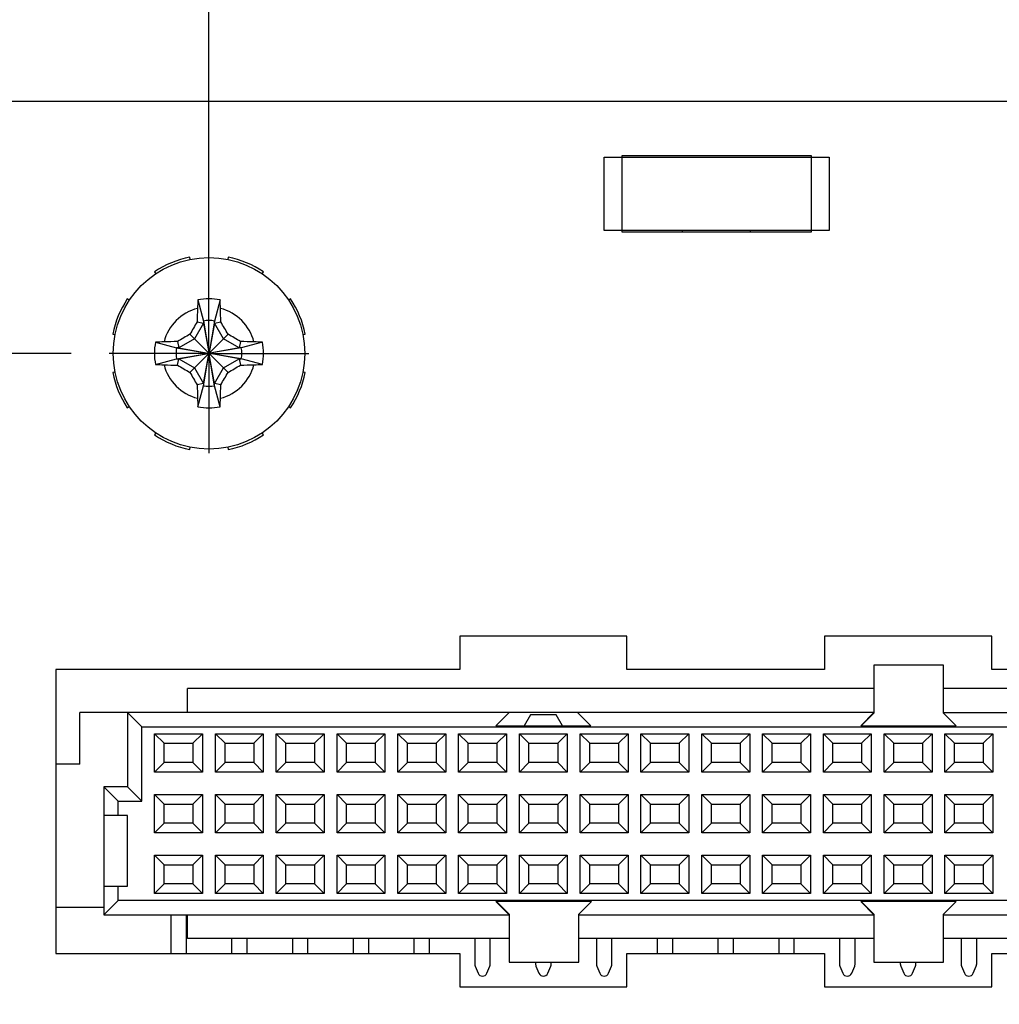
# Model space of a CAD drawing. Header units: inches. Extents: x 0 to 34, y 0 to 22.
# Tile 5 of 35: x 5.3 to 6.9, y 15.1 to 16.7. Entities that reach past the tile are written whole.
import ezdxf

# ---------------------------------------------------------------- set-up
doc = ezdxf.new("R2010")
doc.units = ezdxf.units.IN
doc.header["$LTSCALE"] = 1.87
doc.header["$MEASUREMENT"] = 0
doc.linetypes.add('CENTER', pattern=[0.6, 0.375, -0.075, 0.075, -0.075])
doc.layers.get('0').update_dxf_attribs({"linetype": 'CONTINUOUS'})
doc.layers.add('DEFAULT_1', color=7, linetype='CENTER')
doc.layers.add('DIMENSIONS', color=7, linetype='CONTINUOUS')
doc.styles.get("Standard").update_dxf_attribs({"font": 'txt', "width": 0.8})
doc.dimstyles.new('DIMSTYLE_2', dxfattribs={"dimtxt": 0.125, "dimasz": 0.18, "dimexe": 0.125, "dimexo": 0.0625, "dimgap": 0.03125, "dimtad": 0, "dimtih": 1, "dimtoh": 1, "dimdec": 3, "dimzin": 4, "dimdsep": 46, "dimtxsty": 'STANDARD', "dimblk": '_FILLED', "dimblk1": '_FILLED', "dimblk2": '_FILLED', "dimcen": 0.09, "dimadec": 0, "dimazin": 0, "dimtp": 0.001, "dimtm": 0.001, "dimtfac": 1, "dimtdec": 3, "dimtofl": 0, "dimtmove": 0, "dimatfit": 3, "dimldrblk": '_FILLED', "dimfxl": 1, "dimtolj": 1, "dimtzin": 4, "dimarcsym": 0})

# ---------------------------------------------------------------- blocks, each defined once
blk = doc.blocks.new('*D15')
at = {"layer": 'DIMENSIONS', "color": 2, "linetype": 'CONTINUOUS'}
blk.add_line((5.6172, 16.2188), (5.6172, 17.2588), dxfattribs=at)
at = {"layer": 'DIMENSIONS', "color": 2, "linetype": 'CONTINUOUS', "insert": (5.5547, 17.3213), "char_height": 0.125, "width": 1.425, "attachment_point": 1, "rotation": 90, "line_spacing_factor": 0.9}
blk.add_mtext('16.500{\\Ftxt.shx;\\W1.000000;\\H0.125000; }[419.1]', dxfattribs=at)
blk = doc.blocks.new('_FILLED')
at = {"color": 0, "linetype": 'BYBLOCK'}
blk.add_solid([(0, 0), (-1, 0.1736), (-1, -0.1736)], dxfattribs=at)
blk = doc.blocks.new('*D21')
at = {"layer": 'DIMENSIONS', "color": 2, "linetype": 'CONTINUOUS'}
blk.add_line((5.3903, 16.1563), (2.4334, 16.1563), dxfattribs=at)
at = {"layer": 'DIMENSIONS', "color": 2, "linetype": 'CONTINUOUS', "insert": (2.3709, 16.2188), "char_height": 0.125, "width": 1.225, "attachment_point": 3, "line_spacing_factor": 0.9}
blk.add_mtext('1.315{\\Ftxt.shx;\\W1.000000;\\H0.125000; }[33.4]', dxfattribs=at)

msp = doc.modelspace()

# ---------------------------------------------------------------- linework, layer by layer
at = {"color": 7, "linetype": 'CONTINUOUS'}
for p, q in [((3.3047, 16.5713), (21.9297, 16.5713)), ((6.2672, 16.3583), (6.2672, 16.4793)), ((6.2672, 16.4793), (6.6372, 16.4793)), ((6.2962, 16.4813), (6.2962, 16.3563)), ((6.6082, 16.4813), (6.2962, 16.4813)), ((6.6082, 16.3563), (6.6082, 16.4813)), ((6.6372, 16.4793), (6.6372, 16.3583)), ((6.6372, 16.3583), (6.2672, 16.3583)), ((6.2962, 16.3563), (6.6082, 16.3563)), ((6.3962, 16.3563), (6.3962, 16.3583)), ((6.5082, 16.3563), (6.5082, 16.3583)), ((5.5863, 16.3107), (5.5855, 16.3146)), ((5.6489, 16.3146), (5.6481, 16.3107)), ((5.5277, 16.2906), (5.5299, 16.2874)), ((5.7045, 16.2874), (5.7067, 16.2906)), ((5.4862, 16.2436), (5.4829, 16.2458)), ((5.599, 16.2442), (5.6081, 16.2095)), ((5.6355, 16.2442), (5.6264, 16.2095)), ((5.7515, 16.2458), (5.7483, 16.2436)), ((5.6081, 16.2058), (5.5933, 16.1802)), ((5.5978, 16.208), (5.6081, 16.2058)), ((5.6081, 16.2095), (5.6081, 16.2058)), ((5.6081, 16.2095), (5.617, 16.1578)), ((5.6081, 16.2058), (5.617, 16.1577)), ((5.6264, 16.2095), (5.6175, 16.1578)), ((5.6264, 16.2058), (5.6175, 16.1577)), ((5.6264, 16.2058), (5.6264, 16.2095)), ((5.6264, 16.2058), (5.6366, 16.208)), ((5.6412, 16.1802), (5.6264, 16.2058)), ((5.4589, 16.188), (5.4628, 16.1872)), ((5.5858, 16.1877), (5.6166, 16.157)), ((5.6179, 16.157), (5.6486, 16.1877)), ((5.7716, 16.1872), (5.7755, 16.188)), ((5.5293, 16.1746), (5.564, 16.1655)), ((5.5655, 16.1757), (5.5677, 16.1655)), ((5.5933, 16.1802), (5.5677, 16.1655)), ((5.6668, 16.1655), (5.6412, 16.1802)), ((5.6689, 16.1757), (5.6668, 16.1655)), ((5.7051, 16.1746), (5.6704, 16.1655)), ((5.564, 16.1655), (5.6158, 16.1566)), ((5.5677, 16.1655), (5.564, 16.1655)), ((5.564, 16.1472), (5.6158, 16.1561)), ((5.5677, 16.1655), (5.6159, 16.1566)), ((5.5677, 16.1472), (5.6159, 16.1561)), ((5.5858, 16.1249), (5.6166, 16.1557)), ((5.6081, 16.1068), (5.617, 16.1549)), ((5.6081, 16.1031), (5.617, 16.1548)), ((5.6159, 16.1566), (5.6158, 16.1566)), ((5.6158, 16.1561), (5.6159, 16.1561)), ((5.6166, 16.157), (5.6159, 16.1566)), ((5.6159, 16.1561), (5.6166, 16.1557)), ((5.617, 16.1577), (5.6166, 16.157)), ((5.6166, 16.1557), (5.617, 16.1549)), ((5.617, 16.1578), (5.617, 16.1577)), ((5.617, 16.1549), (5.617, 16.1548)), ((5.6175, 16.1577), (5.6175, 16.1578)), ((5.6179, 16.157), (5.6175, 16.1577)), ((5.6175, 16.1549), (5.6179, 16.1557)), ((5.6175, 16.1548), (5.6175, 16.1549)), ((5.6264, 16.1068), (5.6175, 16.1549)), ((5.6264, 16.1031), (5.6175, 16.1548)), ((5.6186, 16.1566), (5.6179, 16.157)), ((5.6179, 16.1557), (5.6186, 16.1561)), ((5.6486, 16.1249), (5.6179, 16.1557)), ((5.6668, 16.1655), (5.6186, 16.1566)), ((5.6187, 16.1566), (5.6186, 16.1566)), ((5.6668, 16.1472), (5.6186, 16.1561)), ((5.6186, 16.1561), (5.6187, 16.1561)), ((5.6704, 16.1655), (5.6187, 16.1566)), ((5.6704, 16.1472), (5.6187, 16.1561)), ((5.6704, 16.1655), (5.6668, 16.1655)), ((5.5293, 16.1381), (5.564, 16.1472)), ((5.564, 16.1472), (5.5677, 16.1472)), ((5.5655, 16.1369), (5.5677, 16.1472)), ((5.5677, 16.1472), (5.5933, 16.1324)), ((5.6412, 16.1324), (5.6668, 16.1472)), ((5.6668, 16.1472), (5.6689, 16.1369)), ((5.6668, 16.1472), (5.6704, 16.1472)), ((5.7051, 16.1381), (5.6704, 16.1472)), ((5.4628, 16.1254), (5.4589, 16.1246)), ((5.5933, 16.1324), (5.6081, 16.1068)), ((5.6264, 16.1068), (5.6412, 16.1324)), ((5.7755, 16.1246), (5.7716, 16.1254)), ((5.6081, 16.1068), (5.5978, 16.1046)), ((5.6081, 16.1068), (5.6081, 16.1031)), ((5.6264, 16.1031), (5.6264, 16.1068)), ((5.6366, 16.1046), (5.6264, 16.1068)), ((5.599, 16.0684), (5.6081, 16.1031)), ((5.6355, 16.0684), (5.6264, 16.1031)), ((5.4829, 16.0668), (5.4862, 16.069)), ((5.7483, 16.069), (5.7515, 16.0668)), ((5.5299, 16.0253), (5.5277, 16.022)), ((5.7067, 16.022), (5.7045, 16.0253)), ((5.5855, 15.998), (5.5863, 16.0019)), ((5.6481, 16.0019), (5.6489, 15.998)), ((6.0297, 15.6908), (6.0297, 15.6358)), ((6.3047, 15.6908), (6.0297, 15.6908)), ((6.3047, 15.6358), (6.3047, 15.6908)), ((6.6297, 15.6908), (6.6297, 15.6358)), ((6.9047, 15.6908), (6.6297, 15.6908)), ((6.9047, 15.6358), (6.9047, 15.6908)), ((6.7109, 15.6433), (6.7109, 15.5642)), ((6.8255, 15.6433), (6.7109, 15.6433)), ((6.8255, 15.5642), (6.8255, 15.6433)), ((5.3652, 15.6358), (5.3652, 15.1688)), ((6.0297, 15.6358), (5.3652, 15.6358)), ((6.6297, 15.6358), (6.3047, 15.6358)), ((7.3297, 15.6358), (6.9047, 15.6358)), ((5.5818, 15.5652), (5.5818, 15.6045)), ((6.7109, 15.6045), (5.5818, 15.6045)), ((8.6527, 15.6045), (6.8255, 15.6045)), ((5.4046, 15.4805), (5.4046, 15.5652)), ((6.7109, 15.5652), (5.4046, 15.5652)), ((5.4834, 15.5652), (5.4834, 15.4431)), ((5.4834, 15.5652), (5.507, 15.5416)), ((6.1109, 15.5652), (6.0893, 15.5435)), ((6.146, 15.5612), (6.1357, 15.5435)), ((6.1885, 15.5612), (6.146, 15.5612)), ((6.1987, 15.5435), (6.1885, 15.5612)), ((6.2452, 15.5435), (6.2235, 15.5652)), ((6.7109, 15.5652), (6.6893, 15.5435)), ((6.7109, 15.5642), (6.6902, 15.5435)), ((6.8255, 15.5652), (8.8298, 15.5652)), ((6.8462, 15.5435), (6.8255, 15.5642)), ((5.507, 15.4195), (5.507, 15.5416)), ((5.507, 15.5416), (8.7275, 15.5416)), ((6.0893, 15.5435), (6.2452, 15.5435)), ((6.6893, 15.5435), (6.8462, 15.5435)), ((5.5278, 15.4673), (5.5278, 15.5303)), ((5.5436, 15.5146), (5.5278, 15.5303)), ((5.5278, 15.5303), (5.6066, 15.5303)), ((5.5908, 15.5146), (5.6066, 15.5303)), ((5.6066, 15.5303), (5.6066, 15.4673)), ((5.6278, 15.4673), (5.6278, 15.5303)), ((5.6436, 15.5146), (5.6278, 15.5303)), ((5.6278, 15.5303), (5.7066, 15.5303)), ((5.6908, 15.5146), (5.7066, 15.5303)), ((5.7066, 15.5303), (5.7066, 15.4673)), ((5.7278, 15.4673), (5.7278, 15.5303)), ((5.7436, 15.5146), (5.7278, 15.5303)), ((5.7278, 15.5303), (5.8066, 15.5303)), ((5.7908, 15.5146), (5.8066, 15.5303)), ((5.8066, 15.5303), (5.8066, 15.4673)), ((5.8278, 15.4673), (5.8278, 15.5303)), ((5.8436, 15.5146), (5.8278, 15.5303)), ((5.8278, 15.5303), (5.9066, 15.5303)), ((5.8908, 15.5146), (5.9066, 15.5303)), ((5.9066, 15.5303), (5.9066, 15.4673)), ((5.9278, 15.4673), (5.9278, 15.5303)), ((5.9436, 15.5146), (5.9278, 15.5303)), ((5.9278, 15.5303), (6.0066, 15.5303)), ((5.9908, 15.5146), (6.0066, 15.5303)), ((6.0066, 15.5303), (6.0066, 15.4673)), ((6.0278, 15.4673), (6.0278, 15.5303)), ((6.0436, 15.5146), (6.0278, 15.5303)), ((6.0278, 15.5303), (6.1066, 15.5303)), ((6.0908, 15.5146), (6.1066, 15.5303)), ((6.1066, 15.5303), (6.1066, 15.4673)), ((6.1278, 15.4673), (6.1278, 15.5303)), ((6.1436, 15.5146), (6.1278, 15.5303)), ((6.1278, 15.5303), (6.2066, 15.5303)), ((6.1908, 15.5146), (6.2066, 15.5303)), ((6.2066, 15.5303), (6.2066, 15.4673)), ((6.2278, 15.4673), (6.2278, 15.5303)), ((6.2436, 15.5146), (6.2278, 15.5303)), ((6.2278, 15.5303), (6.3066, 15.5303)), ((6.2908, 15.5146), (6.3066, 15.5303)), ((6.3066, 15.5303), (6.3066, 15.4673)), ((6.3278, 15.4673), (6.3278, 15.5303)), ((6.3436, 15.5146), (6.3278, 15.5303)), ((6.3278, 15.5303), (6.4066, 15.5303)), ((6.3908, 15.5146), (6.4066, 15.5303)), ((6.4066, 15.5303), (6.4066, 15.4673)), ((6.4278, 15.4673), (6.4278, 15.5303)), ((6.4436, 15.5146), (6.4278, 15.5303)), ((6.4278, 15.5303), (6.5066, 15.5303)), ((6.4908, 15.5146), (6.5066, 15.5303)), ((6.5066, 15.5303), (6.5066, 15.4673)), ((6.5278, 15.4673), (6.5278, 15.5303)), ((6.5436, 15.5146), (6.5278, 15.5303)), ((6.5278, 15.5303), (6.6066, 15.5303)), ((6.5908, 15.5146), (6.6066, 15.5303)), ((6.6066, 15.5303), (6.6066, 15.4673)), ((6.6278, 15.4673), (6.6278, 15.5303)), ((6.6436, 15.5146), (6.6278, 15.5303)), ((6.6278, 15.5303), (6.7066, 15.5303)), ((6.6908, 15.5146), (6.7066, 15.5303)), ((6.7066, 15.5303), (6.7066, 15.4673)), ((6.7278, 15.4673), (6.7278, 15.5303)), ((6.7436, 15.5146), (6.7278, 15.5303)), ((6.7278, 15.5303), (6.8066, 15.5303)), ((6.7908, 15.5146), (6.8066, 15.5303)), ((6.8066, 15.5303), (6.8066, 15.4673)), ((6.8278, 15.4673), (6.8278, 15.5303)), ((6.8436, 15.5146), (6.8278, 15.5303)), ((6.8278, 15.5303), (6.9066, 15.5303)), ((6.8908, 15.5146), (6.9066, 15.5303)), ((6.9066, 15.5303), (6.9066, 15.4673)), ((5.5436, 15.4831), (5.5436, 15.5146)), ((5.5436, 15.5146), (5.5908, 15.5146)), ((5.5908, 15.5146), (5.5908, 15.4831)), ((5.6436, 15.4831), (5.6436, 15.5146)), ((5.6436, 15.5146), (5.6908, 15.5146)), ((5.6908, 15.5146), (5.6908, 15.4831)), ((5.7436, 15.4831), (5.7436, 15.5146)), ((5.7436, 15.5146), (5.7908, 15.5146)), ((5.7908, 15.5146), (5.7908, 15.4831)), ((5.8436, 15.4831), (5.8436, 15.5146)), ((5.8436, 15.5146), (5.8908, 15.5146)), ((5.8908, 15.5146), (5.8908, 15.4831)), ((5.9436, 15.4831), (5.9436, 15.5146)), ((5.9436, 15.5146), (5.9908, 15.5146)), ((5.9908, 15.5146), (5.9908, 15.4831)), ((6.0436, 15.4831), (6.0436, 15.5146)), ((6.0436, 15.5146), (6.0908, 15.5146)), ((6.0908, 15.5146), (6.0908, 15.4831)), ((6.1436, 15.4831), (6.1436, 15.5146)), ((6.1436, 15.5146), (6.1908, 15.5146)), ((6.1908, 15.5146), (6.1908, 15.4831)), ((6.2436, 15.4831), (6.2436, 15.5146)), ((6.2436, 15.5146), (6.2908, 15.5146)), ((6.2908, 15.5146), (6.2908, 15.4831)), ((6.3436, 15.4831), (6.3436, 15.5146)), ((6.3436, 15.5146), (6.3908, 15.5146)), ((6.3908, 15.5146), (6.3908, 15.4831)), ((6.4436, 15.4831), (6.4436, 15.5146)), ((6.4436, 15.5146), (6.4908, 15.5146)), ((6.4908, 15.5146), (6.4908, 15.4831)), ((6.5436, 15.4831), (6.5436, 15.5146)), ((6.5436, 15.5146), (6.5908, 15.5146)), ((6.5908, 15.5146), (6.5908, 15.4831)), ((6.6436, 15.4831), (6.6436, 15.5146)), ((6.6436, 15.5146), (6.6908, 15.5146)), ((6.6908, 15.5146), (6.6908, 15.4831)), ((6.7436, 15.4831), (6.7436, 15.5146)), ((6.7436, 15.5146), (6.7908, 15.5146)), ((6.7908, 15.5146), (6.7908, 15.4831)), ((6.8436, 15.4831), (6.8436, 15.5146)), ((6.8436, 15.5146), (6.8908, 15.5146)), ((6.8908, 15.5146), (6.8908, 15.4831)), ((5.4046, 15.4805), (5.3652, 15.4805)), ((5.5436, 15.4831), (5.5278, 15.4673)), ((5.5908, 15.4831), (5.5436, 15.4831)), ((5.5908, 15.4831), (5.6066, 15.4673)), ((5.6436, 15.4831), (5.6278, 15.4673)), ((5.6908, 15.4831), (5.6436, 15.4831)), ((5.6908, 15.4831), (5.7066, 15.4673)), ((5.7436, 15.4831), (5.7278, 15.4673)), ((5.7908, 15.4831), (5.7436, 15.4831)), ((5.7908, 15.4831), (5.8066, 15.4673)), ((5.8436, 15.4831), (5.8278, 15.4673)), ((5.8908, 15.4831), (5.8436, 15.4831)), ((5.8908, 15.4831), (5.9066, 15.4673)), ((5.9436, 15.4831), (5.9278, 15.4673)), ((5.9908, 15.4831), (5.9436, 15.4831)), ((5.9908, 15.4831), (6.0066, 15.4673)), ((6.0436, 15.4831), (6.0278, 15.4673)), ((6.0908, 15.4831), (6.0436, 15.4831)), ((6.0908, 15.4831), (6.1066, 15.4673)), ((6.1436, 15.4831), (6.1278, 15.4673)), ((6.1908, 15.4831), (6.1436, 15.4831)), ((6.1908, 15.4831), (6.2066, 15.4673)), ((6.2436, 15.4831), (6.2278, 15.4673)), ((6.2908, 15.4831), (6.2436, 15.4831)), ((6.2908, 15.4831), (6.3066, 15.4673)), ((6.3436, 15.4831), (6.3278, 15.4673)), ((6.3908, 15.4831), (6.3436, 15.4831)), ((6.3908, 15.4831), (6.4066, 15.4673)), ((6.4436, 15.4831), (6.4278, 15.4673)), ((6.4908, 15.4831), (6.4436, 15.4831)), ((6.4908, 15.4831), (6.5066, 15.4673)), ((6.5436, 15.4831), (6.5278, 15.4673)), ((6.5908, 15.4831), (6.5436, 15.4831)), ((6.5908, 15.4831), (6.6066, 15.4673)), ((6.6436, 15.4831), (6.6278, 15.4673)), ((6.6908, 15.4831), (6.6436, 15.4831)), ((6.6908, 15.4831), (6.7066, 15.4673)), ((6.7436, 15.4831), (6.7278, 15.4673)), ((6.7908, 15.4831), (6.7436, 15.4831)), ((6.7908, 15.4831), (6.8066, 15.4673)), ((6.8436, 15.4831), (6.8278, 15.4673)), ((6.8908, 15.4831), (6.8436, 15.4831)), ((6.8908, 15.4831), (6.9066, 15.4673)), ((5.6066, 15.4673), (5.5278, 15.4673)), ((5.7066, 15.4673), (5.6278, 15.4673)), ((5.8066, 15.4673), (5.7278, 15.4673)), ((5.9066, 15.4673), (5.8278, 15.4673)), ((6.0066, 15.4673), (5.9278, 15.4673)), ((6.1066, 15.4673), (6.0278, 15.4673)), ((6.2066, 15.4673), (6.1278, 15.4673)), ((6.3066, 15.4673), (6.2278, 15.4673)), ((6.4066, 15.4673), (6.3278, 15.4673)), ((6.5066, 15.4673), (6.4278, 15.4673)), ((6.6066, 15.4673), (6.5278, 15.4673)), ((6.7066, 15.4673), (6.6278, 15.4673)), ((6.8066, 15.4673), (6.7278, 15.4673)), ((6.9066, 15.4673), (6.8278, 15.4673)), ((5.444, 15.4431), (5.444, 15.2325)), ((5.444, 15.4431), (5.4676, 15.4195)), ((5.4834, 15.4431), (5.444, 15.4431)), ((5.4834, 15.4431), (5.507, 15.4195)), ((5.5278, 15.3673), (5.5278, 15.4303)), ((5.5436, 15.4146), (5.5278, 15.4303)), ((5.5278, 15.4303), (5.6066, 15.4303)), ((5.5908, 15.4146), (5.6066, 15.4303)), ((5.6066, 15.4303), (5.6066, 15.3673)), ((5.6278, 15.3673), (5.6278, 15.4303)), ((5.6436, 15.4146), (5.6278, 15.4303)), ((5.6278, 15.4303), (5.7066, 15.4303)), ((5.6908, 15.4146), (5.7066, 15.4303)), ((5.7066, 15.4303), (5.7066, 15.3673)), ((5.7278, 15.3673), (5.7278, 15.4303)), ((5.7436, 15.4146), (5.7278, 15.4303)), ((5.7278, 15.4303), (5.8066, 15.4303)), ((5.7908, 15.4146), (5.8066, 15.4303)), ((5.8066, 15.4303), (5.8066, 15.3673)), ((5.8278, 15.3673), (5.8278, 15.4303)), ((5.8436, 15.4146), (5.8278, 15.4303)), ((5.8278, 15.4303), (5.9066, 15.4303)), ((5.8908, 15.4146), (5.9066, 15.4303)), ((5.9066, 15.4303), (5.9066, 15.3673)), ((5.9278, 15.3673), (5.9278, 15.4303)), ((5.9436, 15.4146), (5.9278, 15.4303)), ((5.9278, 15.4303), (6.0066, 15.4303)), ((5.9908, 15.4146), (6.0066, 15.4303)), ((6.0066, 15.4303), (6.0066, 15.3673)), ((6.0278, 15.3673), (6.0278, 15.4303)), ((6.0436, 15.4146), (6.0278, 15.4303)), ((6.0278, 15.4303), (6.1066, 15.4303)), ((6.0908, 15.4146), (6.1066, 15.4303)), ((6.1066, 15.4303), (6.1066, 15.3673)), ((6.1278, 15.3673), (6.1278, 15.4303)), ((6.1436, 15.4146), (6.1278, 15.4303)), ((6.1278, 15.4303), (6.2066, 15.4303)), ((6.1908, 15.4146), (6.2066, 15.4303)), ((6.2066, 15.4303), (6.2066, 15.3673)), ((6.2278, 15.3673), (6.2278, 15.4303)), ((6.2436, 15.4146), (6.2278, 15.4303)), ((6.2278, 15.4303), (6.3066, 15.4303)), ((6.2908, 15.4146), (6.3066, 15.4303)), ((6.3066, 15.4303), (6.3066, 15.3673)), ((6.3278, 15.3673), (6.3278, 15.4303)), ((6.3436, 15.4146), (6.3278, 15.4303)), ((6.3278, 15.4303), (6.4066, 15.4303)), ((6.3908, 15.4146), (6.4066, 15.4303)), ((6.4066, 15.4303), (6.4066, 15.3673)), ((6.4278, 15.3673), (6.4278, 15.4303)), ((6.4436, 15.4146), (6.4278, 15.4303)), ((6.4278, 15.4303), (6.5066, 15.4303)), ((6.4908, 15.4146), (6.5066, 15.4303)), ((6.5066, 15.4303), (6.5066, 15.3673)), ((6.5278, 15.3673), (6.5278, 15.4303)), ((6.5436, 15.4146), (6.5278, 15.4303)), ((6.5278, 15.4303), (6.6066, 15.4303)), ((6.5908, 15.4146), (6.6066, 15.4303)), ((6.6066, 15.4303), (6.6066, 15.3673)), ((6.6278, 15.3673), (6.6278, 15.4303)), ((6.6436, 15.4146), (6.6278, 15.4303)), ((6.6278, 15.4303), (6.7066, 15.4303)), ((6.6908, 15.4146), (6.7066, 15.4303)), ((6.7066, 15.4303), (6.7066, 15.3673)), ((6.7278, 15.3673), (6.7278, 15.4303)), ((6.7436, 15.4146), (6.7278, 15.4303)), ((6.7278, 15.4303), (6.8066, 15.4303)), ((6.7908, 15.4146), (6.8066, 15.4303)), ((6.8066, 15.4303), (6.8066, 15.3673)), ((6.8278, 15.3673), (6.8278, 15.4303)), ((6.8436, 15.4146), (6.8278, 15.4303)), ((6.8278, 15.4303), (6.9066, 15.4303)), ((6.8908, 15.4146), (6.9066, 15.4303)), ((6.9066, 15.4303), (6.9066, 15.3673)), ((5.4676, 15.3959), (5.4676, 15.4195)), ((5.4676, 15.4195), (5.507, 15.4195)), ((5.5436, 15.3831), (5.5436, 15.4146)), ((5.5436, 15.4146), (5.5908, 15.4146)), ((5.5908, 15.4146), (5.5908, 15.3831)), ((5.6436, 15.3831), (5.6436, 15.4146)), ((5.6436, 15.4146), (5.6908, 15.4146)), ((5.6908, 15.4146), (5.6908, 15.3831)), ((5.7436, 15.3831), (5.7436, 15.4146)), ((5.7436, 15.4146), (5.7908, 15.4146)), ((5.7908, 15.4146), (5.7908, 15.3831)), ((5.8436, 15.3831), (5.8436, 15.4146)), ((5.8436, 15.4146), (5.8908, 15.4146)), ((5.8908, 15.4146), (5.8908, 15.3831)), ((5.9436, 15.3831), (5.9436, 15.4146)), ((5.9436, 15.4146), (5.9908, 15.4146)), ((5.9908, 15.4146), (5.9908, 15.3831)), ((6.0436, 15.3831), (6.0436, 15.4146)), ((6.0436, 15.4146), (6.0908, 15.4146)), ((6.0908, 15.4146), (6.0908, 15.3831)), ((6.1436, 15.3831), (6.1436, 15.4146)), ((6.1436, 15.4146), (6.1908, 15.4146)), ((6.1908, 15.4146), (6.1908, 15.3831)), ((6.2436, 15.3831), (6.2436, 15.4146)), ((6.2436, 15.4146), (6.2908, 15.4146)), ((6.2908, 15.4146), (6.2908, 15.3831)), ((6.3436, 15.3831), (6.3436, 15.4146)), ((6.3436, 15.4146), (6.3908, 15.4146)), ((6.3908, 15.4146), (6.3908, 15.3831)), ((6.4436, 15.3831), (6.4436, 15.4146)), ((6.4436, 15.4146), (6.4908, 15.4146)), ((6.4908, 15.4146), (6.4908, 15.3831)), ((6.5436, 15.3831), (6.5436, 15.4146)), ((6.5436, 15.4146), (6.5908, 15.4146)), ((6.5908, 15.4146), (6.5908, 15.3831)), ((6.6436, 15.3831), (6.6436, 15.4146)), ((6.6436, 15.4146), (6.6908, 15.4146)), ((6.6908, 15.4146), (6.6908, 15.3831)), ((6.7436, 15.3831), (6.7436, 15.4146)), ((6.7436, 15.4146), (6.7908, 15.4146)), ((6.7908, 15.4146), (6.7908, 15.3831)), ((6.8436, 15.3831), (6.8436, 15.4146)), ((6.8436, 15.4146), (6.8908, 15.4146)), ((6.8908, 15.4146), (6.8908, 15.3831)), ((5.4834, 15.3959), (5.444, 15.3959)), ((5.4834, 15.2797), (5.4834, 15.3959)), ((5.5436, 15.3831), (5.5278, 15.3673)), ((5.5908, 15.3831), (5.5436, 15.3831)), ((5.5908, 15.3831), (5.6066, 15.3673)), ((5.6436, 15.3831), (5.6278, 15.3673)), ((5.6908, 15.3831), (5.6436, 15.3831)), ((5.6908, 15.3831), (5.7066, 15.3673)), ((5.7436, 15.3831), (5.7278, 15.3673)), ((5.7908, 15.3831), (5.7436, 15.3831)), ((5.7908, 15.3831), (5.8066, 15.3673)), ((5.8436, 15.3831), (5.8278, 15.3673)), ((5.8908, 15.3831), (5.8436, 15.3831)), ((5.8908, 15.3831), (5.9066, 15.3673)), ((5.9436, 15.3831), (5.9278, 15.3673)), ((5.9908, 15.3831), (5.9436, 15.3831)), ((5.9908, 15.3831), (6.0066, 15.3673)), ((6.0436, 15.3831), (6.0278, 15.3673)), ((6.0908, 15.3831), (6.0436, 15.3831)), ((6.0908, 15.3831), (6.1066, 15.3673)), ((6.1436, 15.3831), (6.1278, 15.3673)), ((6.1908, 15.3831), (6.1436, 15.3831)), ((6.1908, 15.3831), (6.2066, 15.3673)), ((6.2436, 15.3831), (6.2278, 15.3673)), ((6.2908, 15.3831), (6.2436, 15.3831)), ((6.2908, 15.3831), (6.3066, 15.3673)), ((6.3436, 15.3831), (6.3278, 15.3673)), ((6.3908, 15.3831), (6.3436, 15.3831)), ((6.3908, 15.3831), (6.4066, 15.3673)), ((6.4436, 15.3831), (6.4278, 15.3673)), ((6.4908, 15.3831), (6.4436, 15.3831)), ((6.4908, 15.3831), (6.5066, 15.3673)), ((6.5436, 15.3831), (6.5278, 15.3673)), ((6.5908, 15.3831), (6.5436, 15.3831)), ((6.5908, 15.3831), (6.6066, 15.3673)), ((6.6436, 15.3831), (6.6278, 15.3673)), ((6.6908, 15.3831), (6.6436, 15.3831)), ((6.6908, 15.3831), (6.7066, 15.3673)), ((6.7436, 15.3831), (6.7278, 15.3673)), ((6.7908, 15.3831), (6.7436, 15.3831)), ((6.7908, 15.3831), (6.8066, 15.3673)), ((6.8436, 15.3831), (6.8278, 15.3673)), ((6.8908, 15.3831), (6.8436, 15.3831)), ((6.8908, 15.3831), (6.9066, 15.3673)), ((5.6066, 15.3673), (5.5278, 15.3673)), ((5.7066, 15.3673), (5.6278, 15.3673)), ((5.8066, 15.3673), (5.7278, 15.3673)), ((5.9066, 15.3673), (5.8278, 15.3673)), ((6.0066, 15.3673), (5.9278, 15.3673)), ((6.1066, 15.3673), (6.0278, 15.3673)), ((6.2066, 15.3673), (6.1278, 15.3673)), ((6.3066, 15.3673), (6.2278, 15.3673)), ((6.4066, 15.3673), (6.3278, 15.3673)), ((6.5066, 15.3673), (6.4278, 15.3673)), ((6.6066, 15.3673), (6.5278, 15.3673)), ((6.7066, 15.3673), (6.6278, 15.3673)), ((6.8066, 15.3673), (6.7278, 15.3673)), ((6.9066, 15.3673), (6.8278, 15.3673)), ((5.5278, 15.2673), (5.5278, 15.3303)), ((5.5436, 15.3146), (5.5278, 15.3303)), ((5.5278, 15.3303), (5.6066, 15.3303)), ((5.5908, 15.3146), (5.6066, 15.3303)), ((5.6066, 15.3303), (5.6066, 15.2673)), ((5.6278, 15.2673), (5.6278, 15.3303)), ((5.6436, 15.3146), (5.6278, 15.3303)), ((5.6278, 15.3303), (5.7066, 15.3303)), ((5.6908, 15.3146), (5.7066, 15.3303)), ((5.7066, 15.3303), (5.7066, 15.2673)), ((5.7278, 15.2673), (5.7278, 15.3303)), ((5.7436, 15.3146), (5.7278, 15.3303)), ((5.7278, 15.3303), (5.8066, 15.3303)), ((5.7908, 15.3146), (5.8066, 15.3303)), ((5.8066, 15.3303), (5.8066, 15.2673)), ((5.8278, 15.2673), (5.8278, 15.3303)), ((5.8436, 15.3146), (5.8278, 15.3303)), ((5.8278, 15.3303), (5.9066, 15.3303)), ((5.8908, 15.3146), (5.9066, 15.3303)), ((5.9066, 15.3303), (5.9066, 15.2673)), ((5.9278, 15.2673), (5.9278, 15.3303)), ((5.9436, 15.3146), (5.9278, 15.3303)), ((5.9278, 15.3303), (6.0066, 15.3303)), ((5.9908, 15.3146), (6.0066, 15.3303)), ((6.0066, 15.3303), (6.0066, 15.2673)), ((6.0278, 15.2673), (6.0278, 15.3303)), ((6.0436, 15.3146), (6.0278, 15.3303)), ((6.0278, 15.3303), (6.1066, 15.3303)), ((6.0908, 15.3146), (6.1066, 15.3303)), ((6.1066, 15.3303), (6.1066, 15.2673)), ((6.1278, 15.2673), (6.1278, 15.3303)), ((6.1436, 15.3146), (6.1278, 15.3303)), ((6.1278, 15.3303), (6.2066, 15.3303)), ((6.1908, 15.3146), (6.2066, 15.3303)), ((6.2066, 15.3303), (6.2066, 15.2673)), ((6.2278, 15.2673), (6.2278, 15.3303)), ((6.2436, 15.3146), (6.2278, 15.3303)), ((6.2278, 15.3303), (6.3066, 15.3303)), ((6.2908, 15.3146), (6.3066, 15.3303)), ((6.3066, 15.3303), (6.3066, 15.2673)), ((6.3278, 15.2673), (6.3278, 15.3303)), ((6.3436, 15.3146), (6.3278, 15.3303)), ((6.3278, 15.3303), (6.4066, 15.3303)), ((6.3908, 15.3146), (6.4066, 15.3303)), ((6.4066, 15.3303), (6.4066, 15.2673)), ((6.4278, 15.2673), (6.4278, 15.3303)), ((6.4436, 15.3146), (6.4278, 15.3303)), ((6.4278, 15.3303), (6.5066, 15.3303)), ((6.4908, 15.3146), (6.5066, 15.3303)), ((6.5066, 15.3303), (6.5066, 15.2673)), ((6.5278, 15.2673), (6.5278, 15.3303)), ((6.5436, 15.3146), (6.5278, 15.3303)), ((6.5278, 15.3303), (6.6066, 15.3303)), ((6.5908, 15.3146), (6.6066, 15.3303)), ((6.6066, 15.3303), (6.6066, 15.2673)), ((6.6278, 15.2673), (6.6278, 15.3303)), ((6.6436, 15.3146), (6.6278, 15.3303)), ((6.6278, 15.3303), (6.7066, 15.3303)), ((6.6908, 15.3146), (6.7066, 15.3303)), ((6.7066, 15.3303), (6.7066, 15.2673)), ((6.7278, 15.2673), (6.7278, 15.3303)), ((6.7436, 15.3146), (6.7278, 15.3303)), ((6.7278, 15.3303), (6.8066, 15.3303)), ((6.7908, 15.3146), (6.8066, 15.3303)), ((6.8066, 15.3303), (6.8066, 15.2673)), ((6.8278, 15.2673), (6.8278, 15.3303)), ((6.8436, 15.3146), (6.8278, 15.3303)), ((6.8278, 15.3303), (6.9066, 15.3303)), ((6.8908, 15.3146), (6.9066, 15.3303)), ((6.9066, 15.3303), (6.9066, 15.2673)), ((5.5436, 15.2831), (5.5436, 15.3146)), ((5.5436, 15.3146), (5.5908, 15.3146)), ((5.5908, 15.3146), (5.5908, 15.2831)), ((5.6436, 15.2831), (5.6436, 15.3146)), ((5.6436, 15.3146), (5.6908, 15.3146)), ((5.6908, 15.3146), (5.6908, 15.2831)), ((5.7436, 15.2831), (5.7436, 15.3146)), ((5.7436, 15.3146), (5.7908, 15.3146)), ((5.7908, 15.3146), (5.7908, 15.2831)), ((5.8436, 15.2831), (5.8436, 15.3146)), ((5.8436, 15.3146), (5.8908, 15.3146)), ((5.8908, 15.3146), (5.8908, 15.2831)), ((5.9436, 15.2831), (5.9436, 15.3146)), ((5.9436, 15.3146), (5.9908, 15.3146)), ((5.9908, 15.3146), (5.9908, 15.2831)), ((6.0436, 15.2831), (6.0436, 15.3146)), ((6.0436, 15.3146), (6.0908, 15.3146)), ((6.0908, 15.3146), (6.0908, 15.2831)), ((6.1436, 15.2831), (6.1436, 15.3146)), ((6.1436, 15.3146), (6.1908, 15.3146)), ((6.1908, 15.3146), (6.1908, 15.2831)), ((6.2436, 15.2831), (6.2436, 15.3146)), ((6.2436, 15.3146), (6.2908, 15.3146)), ((6.2908, 15.3146), (6.2908, 15.2831)), ((6.3436, 15.2831), (6.3436, 15.3146)), ((6.3436, 15.3146), (6.3908, 15.3146)), ((6.3908, 15.3146), (6.3908, 15.2831)), ((6.4436, 15.2831), (6.4436, 15.3146)), ((6.4436, 15.3146), (6.4908, 15.3146)), ((6.4908, 15.3146), (6.4908, 15.2831)), ((6.5436, 15.2831), (6.5436, 15.3146)), ((6.5436, 15.3146), (6.5908, 15.3146)), ((6.5908, 15.3146), (6.5908, 15.2831)), ((6.6436, 15.2831), (6.6436, 15.3146)), ((6.6436, 15.3146), (6.6908, 15.3146)), ((6.6908, 15.3146), (6.6908, 15.2831)), ((6.7436, 15.2831), (6.7436, 15.3146)), ((6.7436, 15.3146), (6.7908, 15.3146)), ((6.7908, 15.3146), (6.7908, 15.2831)), ((6.8436, 15.2831), (6.8436, 15.3146)), ((6.8436, 15.3146), (6.8908, 15.3146)), ((6.8908, 15.3146), (6.8908, 15.2831)), ((5.444, 15.2797), (5.4834, 15.2797)), ((5.4676, 15.2561), (5.4676, 15.2797)), ((5.5436, 15.2831), (5.5278, 15.2673)), ((5.5908, 15.2831), (5.5436, 15.2831)), ((5.5908, 15.2831), (5.6066, 15.2673)), ((5.6436, 15.2831), (5.6278, 15.2673)), ((5.6908, 15.2831), (5.6436, 15.2831)), ((5.6908, 15.2831), (5.7066, 15.2673)), ((5.7436, 15.2831), (5.7278, 15.2673)), ((5.7908, 15.2831), (5.7436, 15.2831)), ((5.7908, 15.2831), (5.8066, 15.2673)), ((5.8436, 15.2831), (5.8278, 15.2673)), ((5.8908, 15.2831), (5.8436, 15.2831)), ((5.8908, 15.2831), (5.9066, 15.2673)), ((5.9436, 15.2831), (5.9278, 15.2673)), ((5.9908, 15.2831), (5.9436, 15.2831)), ((5.9908, 15.2831), (6.0066, 15.2673)), ((6.0436, 15.2831), (6.0278, 15.2673)), ((6.0908, 15.2831), (6.0436, 15.2831)), ((6.0908, 15.2831), (6.1066, 15.2673)), ((6.1436, 15.2831), (6.1278, 15.2673)), ((6.1908, 15.2831), (6.1436, 15.2831)), ((6.1908, 15.2831), (6.2066, 15.2673)), ((6.2436, 15.2831), (6.2278, 15.2673)), ((6.2908, 15.2831), (6.2436, 15.2831)), ((6.2908, 15.2831), (6.3066, 15.2673)), ((6.3436, 15.2831), (6.3278, 15.2673)), ((6.3908, 15.2831), (6.3436, 15.2831)), ((6.3908, 15.2831), (6.4066, 15.2673)), ((6.4436, 15.2831), (6.4278, 15.2673)), ((6.4908, 15.2831), (6.4436, 15.2831)), ((6.4908, 15.2831), (6.5066, 15.2673)), ((6.5436, 15.2831), (6.5278, 15.2673)), ((6.5908, 15.2831), (6.5436, 15.2831)), ((6.5908, 15.2831), (6.6066, 15.2673)), ((6.6436, 15.2831), (6.6278, 15.2673)), ((6.6908, 15.2831), (6.6436, 15.2831)), ((6.6908, 15.2831), (6.7066, 15.2673)), ((6.7436, 15.2831), (6.7278, 15.2673)), ((6.7908, 15.2831), (6.7436, 15.2831)), ((6.7908, 15.2831), (6.8066, 15.2673)), ((6.8436, 15.2831), (6.8278, 15.2673)), ((6.8908, 15.2831), (6.8436, 15.2831)), ((6.8908, 15.2831), (6.9066, 15.2673)), ((5.6066, 15.2673), (5.5278, 15.2673)), ((5.7066, 15.2673), (5.6278, 15.2673)), ((5.8066, 15.2673), (5.7278, 15.2673)), ((5.9066, 15.2673), (5.8278, 15.2673)), ((6.0066, 15.2673), (5.9278, 15.2673)), ((6.1066, 15.2673), (6.0278, 15.2673)), ((6.2066, 15.2673), (6.1278, 15.2673)), ((6.3066, 15.2673), (6.2278, 15.2673)), ((6.4066, 15.2673), (6.3278, 15.2673)), ((6.5066, 15.2673), (6.4278, 15.2673)), ((6.6066, 15.2673), (6.5278, 15.2673)), ((6.7066, 15.2673), (6.6278, 15.2673)), ((6.8066, 15.2673), (6.7278, 15.2673)), ((6.9066, 15.2673), (6.8278, 15.2673)), ((5.4676, 15.2561), (5.444, 15.2325)), ((8.7668, 15.2561), (5.4676, 15.2561)), ((6.0893, 15.2542), (6.1109, 15.2325)), ((6.2462, 15.2542), (6.0893, 15.2542)), ((6.0902, 15.2542), (6.1109, 15.2335)), ((6.2255, 15.2335), (6.2462, 15.2542)), ((6.6893, 15.2542), (6.7109, 15.2325)), ((6.8462, 15.2542), (6.6893, 15.2542)), ((6.6902, 15.2542), (6.7109, 15.2335)), ((6.8255, 15.2335), (6.8462, 15.2542)), ((5.444, 15.2443), (5.3652, 15.2443)), ((5.444, 15.2325), (6.1109, 15.2325)), ((5.5544, 15.2325), (5.5544, 15.1688)), ((5.58, 15.1688), (5.58, 15.2325)), ((5.5818, 15.1931), (5.5818, 15.2325)), ((6.1109, 15.2335), (6.1109, 15.1543)), ((6.2255, 15.1543), (6.2255, 15.2335)), ((6.2255, 15.2325), (6.7109, 15.2325)), ((6.7109, 15.2335), (6.7109, 15.1543)), ((6.8255, 15.1543), (6.8255, 15.2335)), ((6.8255, 15.2325), (8.7904, 15.2325)), ((6.1109, 15.1931), (5.5818, 15.1931)), ((5.6544, 15.1931), (5.6544, 15.1688)), ((5.68, 15.1688), (5.68, 15.1931)), ((5.7544, 15.1931), (5.7544, 15.1688)), ((5.78, 15.1688), (5.78, 15.1931)), ((5.8544, 15.1931), (5.8544, 15.1688)), ((5.88, 15.1688), (5.88, 15.1931)), ((5.9544, 15.1931), (5.9544, 15.1688)), ((5.98, 15.1688), (5.98, 15.1931)), ((6.0544, 15.1931), (6.0544, 15.1508)), ((6.08, 15.1508), (6.08, 15.1931)), ((6.7109, 15.1931), (6.2255, 15.1931)), ((6.2544, 15.1931), (6.2544, 15.1508)), ((6.28, 15.1508), (6.28, 15.1931)), ((6.3544, 15.1931), (6.3544, 15.1688)), ((6.38, 15.1688), (6.38, 15.1931)), ((6.4544, 15.1931), (6.4544, 15.1688)), ((6.48, 15.1688), (6.48, 15.1931)), ((6.5544, 15.1931), (6.5544, 15.1688)), ((6.58, 15.1688), (6.58, 15.1931)), ((6.6544, 15.1931), (6.6544, 15.1508)), ((6.68, 15.1508), (6.68, 15.1931)), ((8.6527, 15.1931), (6.8255, 15.1931)), ((6.8544, 15.1931), (6.8544, 15.1508)), ((6.88, 15.1508), (6.88, 15.1931)), ((5.3652, 15.1688), (6.0297, 15.1688)), ((6.0297, 15.1688), (6.0297, 15.1138)), ((6.3047, 15.1138), (6.3047, 15.1688)), ((6.3047, 15.1688), (6.6297, 15.1688)), ((6.6297, 15.1688), (6.6297, 15.1138)), ((6.9047, 15.1138), (6.9047, 15.1688)), ((6.9047, 15.1688), (7.3297, 15.1688)), ((6.1109, 15.1543), (6.2255, 15.1543)), ((6.1544, 15.1543), (6.1544, 15.1508)), ((6.18, 15.1508), (6.18, 15.1543)), ((6.7109, 15.1543), (6.8255, 15.1543)), ((6.7544, 15.1543), (6.7544, 15.1508)), ((6.78, 15.1508), (6.78, 15.1543)), ((6.055, 15.1477), (6.06, 15.1361)), ((6.0745, 15.1361), (6.0794, 15.1477)), ((6.155, 15.1477), (6.16, 15.1361)), ((6.1745, 15.1361), (6.1794, 15.1477)), ((6.255, 15.1477), (6.26, 15.1361)), ((6.2745, 15.1361), (6.2794, 15.1477)), ((6.655, 15.1477), (6.66, 15.1361)), ((6.6745, 15.1361), (6.6794, 15.1477)), ((6.755, 15.1477), (6.76, 15.1361)), ((6.7745, 15.1361), (6.7794, 15.1477)), ((6.855, 15.1477), (6.86, 15.1361)), ((6.8745, 15.1361), (6.8794, 15.1477)), ((6.0297, 15.1138), (6.3047, 15.1138)), ((6.6297, 15.1138), (6.9047, 15.1138))]:
    msp.add_line(p, q, dxfattribs=at)
msp.add_circle((5.6172, 16.1563), 0.1575, dxfattribs=at)
for centre, radius, start, end in [((5.6172, 16.1563), 0.1614, 101.3236, 123.6764), ((5.6172, 16.1563), 0.1614, 56.3236, 78.6764), ((5.6172, 16.1563), 0.1614, 146.3236, 168.6764), ((6.5289, 16.2003), 0.931, 177.295, 178.1542), ((5.6172, 16.1563), 0.0898, 78.2646, 101.7354), ((4.7287, 16.2012), 0.9078, 1.8348, 2.716), ((5.6172, 16.1563), 0.1614, 11.3236, 33.6764), ((5.6172, 16.1563), 0.0763, 104.2745, 165.7255), ((7.7873, 16.1597), 2.1901, 178.1542, 178.7363), ((3.4716, 16.1604), 2.1656, 1.2604, 1.8491), ((5.6172, 16.1563), 0.0763, 14.2745, 75.7255), ((7.6834, 14.9636), 2.4287, 149.1759, 149.732), ((5.6172, 16.1563), 0.054, 80.2364, 99.7636), ((3.5598, 14.9687), 2.4185, 30.2668, 30.8252), ((6.8048, 14.0989), 2.4185, 120.2668, 120.8252), ((4.4245, 14.0901), 2.4287, 59.1759, 59.732), ((5.6172, 16.1563), 0.0898, 168.2646, 191.7354), ((5.5723, 15.2678), 0.9078, 91.8348, 92.716), ((5.6132, 14.0107), 2.1656, 91.2604, 91.8491), ((5.6206, 13.9862), 2.1901, 88.1542, 88.7363), ((5.6612, 15.2446), 0.931, 87.295, 88.1542), ((5.6172, 16.1563), 0.0898, 348.2646, 11.7354), ((5.6172, 16.1563), 0.054, 170.2364, 189.7636), ((5.6172, 16.1563), 0.00149, 170.2364, 189.7636), ((5.6172, 16.1563), 0.00149, 80.2364, 99.7636), ((5.6172, 16.1563), 0.00149, 260.2364, 279.7636), ((5.6172, 16.1563), 0.00149, 350.2364, 9.7636), ((5.6172, 16.1563), 0.054, 350.2364, 9.7636), ((5.6172, 16.1563), 0.1614, 191.3236, 213.6764), ((5.5733, 17.068), 0.931, 267.295, 268.1542), ((5.6172, 16.1563), 0.0763, 194.2745, 255.7255), ((5.6138, 18.3264), 2.1901, 268.1542, 268.7363), ((6.81, 18.2225), 2.4287, 239.1759, 239.732), ((7.6746, 17.3439), 2.4185, 210.2668, 210.8252), ((5.6172, 16.1563), 0.0763, 284.2745, 345.7255), ((3.551, 17.3491), 2.4287, 329.1759, 329.732), ((4.4296, 18.2137), 2.4185, 300.2668, 300.8252), ((5.6213, 18.302), 2.1656, 271.2604, 271.8491), ((5.6621, 17.0448), 0.9078, 271.8348, 272.716), ((5.6172, 16.1563), 0.1614, 326.3236, 348.6764), ((7.7629, 16.1522), 2.1656, 181.2604, 181.8491), ((5.6172, 16.1563), 0.054, 260.2364, 279.7636), ((3.4471, 16.1529), 2.1901, 358.1542, 358.7363), ((6.5057, 16.1114), 0.9078, 181.8348, 182.716), ((4.7055, 16.1124), 0.931, 357.295, 358.1542), ((5.6172, 16.1563), 0.0898, 258.2646, 281.7354), ((5.6172, 16.1563), 0.1614, 236.3236, 258.6764), ((5.6172, 16.1563), 0.1614, 281.3236, 303.6764), ((6.0623, 15.1508), 0.00787, 180, 203), ((6.0721, 15.1508), 0.00787, 337, 360), ((6.1623, 15.1508), 0.00787, 180, 203), ((6.1721, 15.1508), 0.00787, 337, 360), ((6.2623, 15.1508), 0.00787, 180, 203), ((6.2721, 15.1508), 0.00787, 337, 360), ((6.6623, 15.1508), 0.00787, 180, 203), ((6.6721, 15.1508), 0.00787, 337, 360), ((6.7623, 15.1508), 0.00787, 180, 203), ((6.7721, 15.1508), 0.00787, 337, 360), ((6.8623, 15.1508), 0.00787, 180, 203), ((6.8721, 15.1508), 0.00787, 337, 360), ((6.0672, 15.1392), 0.00787, 203, 337), ((6.1672, 15.1392), 0.00787, 203, 337), ((6.2672, 15.1392), 0.00787, 203, 337), ((6.6672, 15.1392), 0.00787, 203, 337), ((6.7672, 15.1392), 0.00787, 203, 337), ((6.8672, 15.1392), 0.00787, 203, 337)]:
    msp.add_arc(centre, radius, start, end, dxfattribs=at)
at = {"layer": 'DEFAULT_1', "color": 7, "linetype": 'CENTER'}
for q in [(5.6172, 16.3207), (5.4528, 16.1563), (5.6172, 15.9919), (5.7816, 16.1563)]:
    msp.add_line((5.6172, 16.1563), q, dxfattribs=at)

# ---------------------------------------------------------------- dimensions: what is measured, and where the dimension line sits
at = {"layer": 'DIMENSIONS', "color": 2, "linetype": 'CONTINUOUS'}
for feature_location, offset, dtype, origin, picture, middle in [((5.6172, 16.2188), (0, 1.04), 1, (22.1172, 15.9919), '*D15', (5.6172, 18.0338)), ((5.3903, 16.1563), (-2.9569, 0), 0, (5.4528, 14.8413), '*D21', (1.7584, 16.1563))]:
    dim = msp.add_ordinate_dim(feature_location=feature_location, offset=offset, dtype=dtype, origin=origin, dimstyle='DIMSTYLE_2', dxfattribs=at)
    dim.commit()
    dim.dimension.update_dxf_attribs({"geometry": picture, "text_midpoint": middle})

doc.saveas('drawing.dxf')
